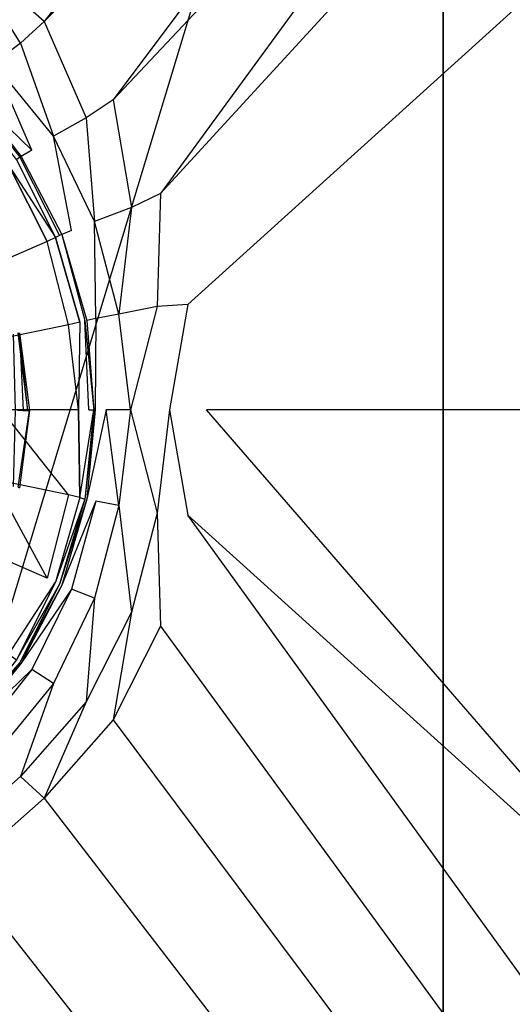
# Model space of a CAD drawing. Extents: x 0 to 0.8, y -0.8 to 0.
# Tile 12 of 15: x 0.457 to 0.527, y -0.485 to -0.344. Entities that reach past the tile are written whole.
import ezdxf

# ---------------------------------------------------------------- set-up
doc = ezdxf.new("R2010")
doc.units = 0
doc.layers.add('L0_GRUPPE_28___REPLACEMTFOREMPT', color=7, linetype='CONTINUOUS')
doc.layers.add('L1_ABLAUF_INF_0___REPLACEMTFORE', color=7, linetype='CONTINUOUS')

msp = doc.modelspace()

# ---------------------------------------------------------------- linework, layer by layer
at = {"layer": 'L0_GRUPPE_28___REPLACEMTFOREMPT', "color": 8}
for points, invisible_edges in [([(0.4, -0.611993), (0.4, -0.188007), (0.517528, -0.223738), (0.4, -0.611993)], 10), ([(0.4, -0.611993), (0.517528, -0.223738), (0.517528, -0.576262), (0.4, -0.611993)], 13), ([(0.517528, -0.576262), (0.517528, -0.223738), (0.528779, -0.568181), (0.517528, -0.576262)], 10), ([(0.528779, -0.568181), (0.517528, -0.223738), (0.528779, -0.231819), (0.528779, -0.568181)], 13), ([(0.460507, -0.344451, 0.028565), (0.525989, -0.259222, 0.030561), (0.448563, -0.333954, 0.028565), (0.460507, -0.344451, 0.028565)], 13), ([(0.525989, -0.259222, 0.030561), (0.460507, -0.344451, 0.028565), (0.536061, -0.267597, 0.030568), (0.525989, -0.259222, 0.030561)], 14), ([(0.470362, -0.355647, 0.028565), (0.536061, -0.267597, 0.030568), (0.460507, -0.344451, 0.028565), (0.470362, -0.355647, 0.028565)], 13), ([(0.536061, -0.267597, 0.030568), (0.470362, -0.355647, 0.028565), (0.544134, -0.277159, 0.030562), (0.536061, -0.267597, 0.030568)], 14), ([(0.47713, -0.369043, 0.028565), (0.544134, -0.277159, 0.030562), (0.470362, -0.355647, 0.028565), (0.47713, -0.369043, 0.028565)], 13), ([(0.544134, -0.277159, 0.030562), (0.47713, -0.369043, 0.028565), (0.54984, -0.289631, 0.030557), (0.544134, -0.277159, 0.030562)], 14), ([(0.54984, -0.289631, 0.030557), (0.47713, -0.369043, 0.028565), (0.481012, -0.384937, 0.028565), (0.54984, -0.289631, 0.030557)], 14), ([(0.553348, -0.319454, 0.030537), (0.54984, -0.289631, 0.030557), (0.481012, -0.384937, 0.028565), (0.553348, -0.319454, 0.030537)], 14), ([(0.553348, -0.319454, 0.030537), (0.481012, -0.384937, 0.028565), (0.4837, -0.4, 0.028565), (0.553348, -0.319454, 0.030537)], 14), ([(0.615706, -0.4, 0.032208), (0.553348, -0.319454, 0.030537), (0.4837, -0.4, 0.028565), (0.615706, -0.4, 0.032208)], 14), ([(0.457123, -0.34755, 0.028459), (0.448563, -0.333954, 0.028565), (0.445676, -0.337553, 0.028565), (0.457123, -0.34755, 0.028459)], 14), ([(0.460507, -0.344451, 0.028565), (0.448563, -0.333954, 0.028565), (0.457123, -0.34755, 0.028459), (0.460507, -0.344451, 0.028565)], 14), ([(0.445676, -0.337553, 0.028565), (0.453341, -0.350449, 0.028353), (0.457123, -0.34755, 0.028459), (0.445676, -0.337553, 0.028565)], 14), ([(0.46648, -0.358246, 0.028459), (0.460507, -0.344451, 0.028565), (0.457123, -0.34755, 0.028459), (0.46648, -0.358246, 0.028459)], 13), ([(0.460507, -0.344451, 0.028565), (0.46648, -0.358246, 0.028459), (0.470362, -0.355647, 0.028565), (0.460507, -0.344451, 0.028565)], 14), ([(0.461801, -0.360845, 0.028353), (0.457123, -0.34755, 0.028459), (0.453341, -0.350449, 0.028353), (0.461801, -0.360845, 0.028353)], 13), ([(0.457123, -0.34755, 0.028459), (0.461801, -0.360845, 0.028353), (0.46648, -0.358246, 0.028459), (0.457123, -0.34755, 0.028459)], 14), ([(0.458716, -0.362845, 0.027185), (0.453341, -0.350449, 0.028353), (0.450852, -0.352848, 0.027078), (0.458716, -0.362845, 0.027185)], 14), ([(0.461801, -0.360845, 0.028353), (0.453341, -0.350449, 0.028353), (0.458716, -0.362845, 0.027185), (0.461801, -0.360845, 0.028353)], 14), ([(0.449558, -0.353948, 0.023574), (0.458716, -0.362845, 0.027185), (0.450852, -0.352848, 0.027078), (0.449558, -0.353948, 0.023574)], 14), ([(0.449359, -0.354148, 0.020495), (0.448961, -0.354647, 0.018265), (0.457024, -0.363844, 0.020388), (0.449359, -0.354148, 0.020495)], 14), ([(0.448961, -0.354647, 0.018265), (0.456526, -0.364244, 0.018371), (0.457024, -0.363844, 0.020388), (0.448961, -0.354647, 0.018265)], 14), ([(0.449558, -0.353948, 0.023574), (0.449359, -0.354148, 0.020495), (0.457223, -0.363744, 0.023574), (0.449558, -0.353948, 0.023574)], 14), ([(0.449359, -0.354148, 0.020495), (0.457024, -0.363844, 0.020388), (0.457223, -0.363744, 0.023574), (0.449359, -0.354148, 0.020495)], 14), ([(0.458716, -0.362845, 0.027185), (0.449558, -0.353948, 0.023574), (0.457223, -0.363744, 0.023574), (0.458716, -0.362845, 0.027185)], 13), ([(0.47295, -0.371042, 0.028459), (0.470362, -0.355647, 0.028565), (0.46648, -0.358246, 0.028459), (0.47295, -0.371042, 0.028459)], 13), ([(0.470362, -0.355647, 0.028565), (0.47295, -0.371042, 0.028459), (0.47713, -0.369043, 0.028565), (0.470362, -0.355647, 0.028565)], 14), ([(0.467674, -0.373041, 0.028353), (0.46648, -0.358246, 0.028459), (0.461801, -0.360845, 0.028353), (0.467674, -0.373041, 0.028353)], 13), ([(0.46648, -0.358246, 0.028459), (0.467674, -0.373041, 0.028353), (0.47295, -0.371042, 0.028459), (0.46648, -0.358246, 0.028459)], 14), ([(0.464389, -0.374341, 0.026866), (0.461801, -0.360845, 0.028353), (0.458716, -0.362845, 0.027185), (0.464389, -0.374341, 0.026866)], 14), ([(0.467674, -0.373041, 0.028353), (0.461801, -0.360845, 0.028353), (0.464389, -0.374341, 0.026866), (0.467674, -0.373041, 0.028353)], 14), ([(0.458716, -0.362845, 0.027185), (0.457223, -0.363744, 0.023574), (0.464389, -0.374341, 0.026866), (0.458716, -0.362845, 0.027185)], 14), ([(0.455431, -0.365044, 0.016778), (0.4621, -0.375341, 0.018265), (0.456526, -0.364244, 0.018371), (0.455431, -0.365044, 0.016778)], 14), ([(0.457024, -0.363844, 0.020388), (0.456526, -0.364244, 0.018371), (0.462697, -0.375041, 0.020282), (0.457024, -0.363844, 0.020388)], 14), ([(0.456526, -0.364244, 0.018371), (0.4621, -0.375341, 0.018265), (0.462697, -0.375041, 0.020282), (0.456526, -0.364244, 0.018371)], 14), ([(0.457223, -0.363744, 0.023574), (0.457024, -0.363844, 0.020388), (0.462996, -0.374941, 0.023468), (0.457223, -0.363744, 0.023574)], 14), ([(0.457024, -0.363844, 0.020388), (0.462697, -0.375041, 0.020282), (0.462996, -0.374941, 0.023468), (0.457024, -0.363844, 0.020388)], 14), ([(0.457223, -0.363744, 0.023574), (0.462996, -0.374941, 0.023468), (0.464389, -0.374341, 0.026866), (0.457223, -0.363744, 0.023574)], 14), ([(0.460906, -0.37594, 0.016672), (0.455431, -0.365044, 0.016778), (0.450753, -0.380339, 0.008389), (0.460906, -0.37594, 0.016672)], 14), ([(0.4621, -0.375341, 0.018265), (0.455431, -0.365044, 0.016778), (0.460906, -0.37594, 0.016672), (0.4621, -0.375341, 0.018265)], 13), ([(0.476632, -0.385237, 0.028459), (0.47713, -0.369043, 0.028565), (0.47295, -0.371042, 0.028459), (0.476632, -0.385237, 0.028459)], 13), ([(0.47713, -0.369043, 0.028565), (0.476632, -0.385237, 0.028459), (0.481012, -0.384937, 0.028565), (0.47713, -0.369043, 0.028565)], 14), ([(0.471158, -0.386337, 0.028353), (0.47295, -0.371042, 0.028459), (0.467674, -0.373041, 0.028353), (0.471158, -0.386337, 0.028353)], 13), ([(0.47295, -0.371042, 0.028459), (0.471158, -0.386337, 0.028353), (0.476632, -0.385237, 0.028459), (0.47295, -0.371042, 0.028459)], 14), ([(0.467873, -0.386937, 0.026654), (0.467674, -0.373041, 0.028353), (0.464389, -0.374341, 0.026866), (0.467873, -0.386937, 0.026654)], 14), ([(0.471158, -0.386337, 0.028353), (0.467674, -0.373041, 0.028353), (0.467873, -0.386937, 0.026654), (0.471158, -0.386337, 0.028353)], 14), ([(0.464389, -0.374341, 0.026866), (0.462996, -0.374941, 0.023468), (0.467873, -0.386937, 0.026654), (0.464389, -0.374341, 0.026866)], 14), ([(0.460906, -0.37594, 0.016672), (0.450753, -0.380339, 0.008389), (0.453241, -0.390036, 0.008283), (0.460906, -0.37594, 0.016672)], 14), ([(0.463991, -0.387836, 0.016459), (0.460906, -0.37594, 0.016672), (0.453241, -0.390036, 0.008283), (0.463991, -0.387836, 0.016459)], 14), ([(0.4621, -0.375341, 0.018265), (0.460906, -0.37594, 0.016672), (0.463991, -0.387836, 0.016459), (0.4621, -0.375341, 0.018265)], 14), ([(0.462697, -0.375041, 0.020282), (0.4621, -0.375341, 0.018265), (0.466281, -0.387237, 0.020176), (0.462697, -0.375041, 0.020282)], 14), ([(0.4621, -0.375341, 0.018265), (0.465584, -0.387437, 0.018052), (0.466281, -0.387237, 0.020176), (0.4621, -0.375341, 0.018265)], 14), ([(0.465584, -0.387437, 0.018052), (0.4621, -0.375341, 0.018265), (0.463991, -0.387836, 0.016459), (0.465584, -0.387437, 0.018052)], 14), ([(0.462996, -0.374941, 0.023468), (0.462697, -0.375041, 0.020282), (0.466281, -0.387237, 0.020176), (0.462996, -0.374941, 0.023468)], 14), ([(0.462996, -0.374941, 0.023468), (0.466281, -0.387237, 0.020176), (0.466579, -0.387237, 0.023468), (0.462996, -0.374941, 0.023468)], 14), ([(0.462996, -0.374941, 0.023468), (0.466579, -0.387237, 0.023468), (0.467873, -0.386937, 0.026654), (0.462996, -0.374941, 0.023468)], 14), ([(0.47285, -0.4, 0.028353), (0.476632, -0.385237, 0.028459), (0.471158, -0.386337, 0.028353), (0.47285, -0.4, 0.028353)], 13), ([(0.476632, -0.385237, 0.028459), (0.47285, -0.4, 0.028353), (0.478424, -0.4, 0.028459), (0.476632, -0.385237, 0.028459)], 14), ([(0.478424, -0.4, 0.028459), (0.481012, -0.384937, 0.028565), (0.476632, -0.385237, 0.028459), (0.478424, -0.4, 0.028459)], 13), ([(0.481012, -0.384937, 0.028565), (0.478424, -0.4, 0.028459), (0.4837, -0.4, 0.028565), (0.481012, -0.384937, 0.028565)], 14), ([(0.466878, -0.4, 0.018265), (0.466281, -0.387237, 0.020176), (0.465584, -0.387437, 0.018052), (0.466878, -0.4, 0.018265)], 14), ([(0.466281, -0.387237, 0.020176), (0.466878, -0.4, 0.018265), (0.467575, -0.4, 0.020282), (0.466281, -0.387237, 0.020176)], 13), ([(0.466281, -0.387237, 0.020176), (0.467575, -0.4, 0.020282), (0.466579, -0.387237, 0.023468), (0.466281, -0.387237, 0.020176)], 14), ([(0.467873, -0.386937, 0.026654), (0.466579, -0.387237, 0.023468), (0.467774, -0.4, 0.023468), (0.467873, -0.386937, 0.026654)], 14), ([(0.466579, -0.387237, 0.023468), (0.467575, -0.4, 0.020282), (0.467774, -0.4, 0.023468), (0.466579, -0.387237, 0.023468)], 14), ([(0.467873, -0.386937, 0.026654), (0.467774, -0.4, 0.023468), (0.469366, -0.4, 0.026866), (0.467873, -0.386937, 0.026654)], 14), ([(0.471158, -0.386337, 0.028353), (0.467873, -0.386937, 0.026654), (0.469366, -0.4, 0.026866), (0.471158, -0.386337, 0.028353)], 14), ([(0.47285, -0.4, 0.028353), (0.471158, -0.386337, 0.028353), (0.469366, -0.4, 0.026866), (0.47285, -0.4, 0.028353)], 14), ([(0.463991, -0.387836, 0.016459), (0.453241, -0.390036, 0.008283), (0.454336, -0.4, 0.008389), (0.463991, -0.387836, 0.016459)], 14), ([(0.465385, -0.4, 0.016566), (0.463991, -0.387836, 0.016459), (0.454336, -0.4, 0.008389), (0.465385, -0.4, 0.016566)], 14), ([(0.465584, -0.387437, 0.018052), (0.463991, -0.387836, 0.016459), (0.465385, -0.4, 0.016566), (0.465584, -0.387437, 0.018052)], 14), ([(0.465584, -0.387437, 0.018052), (0.465385, -0.4, 0.016566), (0.466878, -0.4, 0.018265), (0.465584, -0.387437, 0.018052)], 14), ([(0.463991, -0.412163, 0.016459), (0.454336, -0.4, 0.008389), (0.453241, -0.409964, 0.008283), (0.463991, -0.412163, 0.016459)], 14), ([(0.465385, -0.4, 0.016566), (0.454336, -0.4, 0.008389), (0.463991, -0.412163, 0.016459), (0.465385, -0.4, 0.016566)], 14), ([(0.465584, -0.412563, 0.018052), (0.465385, -0.4, 0.016566), (0.463991, -0.412163, 0.016459), (0.465584, -0.412563, 0.018052)], 14), ([(0.465385, -0.4, 0.016566), (0.465584, -0.412563, 0.018052), (0.466878, -0.4, 0.018265), (0.465385, -0.4, 0.016566)], 14), ([(0.467575, -0.4, 0.020282), (0.465584, -0.412563, 0.018052), (0.466281, -0.412763, 0.020176), (0.467575, -0.4, 0.020282)], 13), ([(0.465584, -0.412563, 0.018052), (0.467575, -0.4, 0.020282), (0.466878, -0.4, 0.018265), (0.465584, -0.412563, 0.018052)], 14), ([(0.467774, -0.4, 0.023468), (0.466281, -0.412763, 0.020176), (0.466579, -0.412763, 0.023468), (0.467774, -0.4, 0.023468)], 14), ([(0.467575, -0.4, 0.020282), (0.466281, -0.412763, 0.020176), (0.467774, -0.4, 0.023468), (0.467575, -0.4, 0.020282)], 14), ([(0.469366, -0.4, 0.026866), (0.466579, -0.412763, 0.023468), (0.467873, -0.413063, 0.026654), (0.469366, -0.4, 0.026866)], 14), ([(0.467774, -0.4, 0.023468), (0.466579, -0.412763, 0.023468), (0.469366, -0.4, 0.026866), (0.467774, -0.4, 0.023468)], 14), ([(0.471158, -0.413663, 0.028353), (0.469366, -0.4, 0.026866), (0.467873, -0.413063, 0.026654), (0.471158, -0.413663, 0.028353)], 14), ([(0.47285, -0.4, 0.028353), (0.469366, -0.4, 0.026866), (0.471158, -0.413663, 0.028353), (0.47285, -0.4, 0.028353)], 14), ([(0.476632, -0.414763, 0.028459), (0.47285, -0.4, 0.028353), (0.471158, -0.413663, 0.028353), (0.476632, -0.414763, 0.028459)], 13), ([(0.47285, -0.4, 0.028353), (0.476632, -0.414763, 0.028459), (0.478424, -0.4, 0.028459), (0.47285, -0.4, 0.028353)], 14), ([(0.481012, -0.415063, 0.028565), (0.478424, -0.4, 0.028459), (0.476632, -0.414763, 0.028459), (0.481012, -0.415063, 0.028565)], 13), ([(0.478424, -0.4, 0.028459), (0.481012, -0.415063, 0.028565), (0.4837, -0.4, 0.028565), (0.478424, -0.4, 0.028459)], 14), ([(0.553348, -0.480546, 0.030537), (0.4837, -0.4, 0.028565), (0.481012, -0.415063, 0.028565), (0.553348, -0.480546, 0.030537)], 14), ([(0.615706, -0.4, 0.032208), (0.4837, -0.4, 0.028565), (0.553348, -0.480546, 0.030537), (0.615706, -0.4, 0.032208)], 14), ([(0.460906, -0.42406, 0.016672), (0.453241, -0.409964, 0.008283), (0.450753, -0.419661, 0.008389), (0.460906, -0.42406, 0.016672)], 14), ([(0.463991, -0.412163, 0.016459), (0.453241, -0.409964, 0.008283), (0.460906, -0.42406, 0.016672), (0.463991, -0.412163, 0.016459)], 14), ([(0.463991, -0.412163, 0.016459), (0.460906, -0.42406, 0.016672), (0.4621, -0.424659, 0.018265), (0.463991, -0.412163, 0.016459)], 14), ([(0.465584, -0.412563, 0.018052), (0.463991, -0.412163, 0.016459), (0.4621, -0.424659, 0.018265), (0.465584, -0.412563, 0.018052)], 14), ([(0.465584, -0.412563, 0.018052), (0.4621, -0.424659, 0.018265), (0.466281, -0.412763, 0.020176), (0.465584, -0.412563, 0.018052)], 14), ([(0.466281, -0.412763, 0.020176), (0.4621, -0.424659, 0.018265), (0.462697, -0.424959, 0.020282), (0.466281, -0.412763, 0.020176)], 14), ([(0.466579, -0.412763, 0.023468), (0.462697, -0.424959, 0.020282), (0.462996, -0.425059, 0.023468), (0.466579, -0.412763, 0.023468)], 14), ([(0.466281, -0.412763, 0.020176), (0.462697, -0.424959, 0.020282), (0.466579, -0.412763, 0.023468), (0.466281, -0.412763, 0.020176)], 14), ([(0.466579, -0.412763, 0.023468), (0.462996, -0.425059, 0.023468), (0.467873, -0.413063, 0.026654), (0.466579, -0.412763, 0.023468)], 14), ([(0.467873, -0.413063, 0.026654), (0.462996, -0.425059, 0.023468), (0.464389, -0.425659, 0.026866), (0.467873, -0.413063, 0.026654)], 14), ([(0.467873, -0.413063, 0.026654), (0.464389, -0.425659, 0.026866), (0.467674, -0.426959, 0.028353), (0.467873, -0.413063, 0.026654)], 14), ([(0.471158, -0.413663, 0.028353), (0.467873, -0.413063, 0.026654), (0.467674, -0.426959, 0.028353), (0.471158, -0.413663, 0.028353)], 14), ([(0.47295, -0.428958, 0.028459), (0.471158, -0.413663, 0.028353), (0.467674, -0.426959, 0.028353), (0.47295, -0.428958, 0.028459)], 13), ([(0.471158, -0.413663, 0.028353), (0.47295, -0.428958, 0.028459), (0.476632, -0.414763, 0.028459), (0.471158, -0.413663, 0.028353)], 14), ([(0.47713, -0.430957, 0.028565), (0.476632, -0.414763, 0.028459), (0.47295, -0.428958, 0.028459), (0.47713, -0.430957, 0.028565)], 13), ([(0.476632, -0.414763, 0.028459), (0.47713, -0.430957, 0.028565), (0.481012, -0.415063, 0.028565), (0.476632, -0.414763, 0.028459)], 14), ([(0.54984, -0.510369, 0.030557), (0.481012, -0.415063, 0.028565), (0.47713, -0.430957, 0.028565), (0.54984, -0.510369, 0.030557)], 14), ([(0.553348, -0.480546, 0.030537), (0.481012, -0.415063, 0.028565), (0.54984, -0.510369, 0.030557), (0.553348, -0.480546, 0.030537)], 14), ([(0.460906, -0.42406, 0.016672), (0.450753, -0.419661, 0.008389), (0.455431, -0.434956, 0.016778), (0.460906, -0.42406, 0.016672)], 14), ([(0.455431, -0.434956, 0.016778), (0.4621, -0.424659, 0.018265), (0.460906, -0.42406, 0.016672), (0.455431, -0.434956, 0.016778)], 14), ([(0.4621, -0.424659, 0.018265), (0.455431, -0.434956, 0.016778), (0.456526, -0.435756, 0.018371), (0.4621, -0.424659, 0.018265)], 13), ([(0.4621, -0.424659, 0.018265), (0.456526, -0.435756, 0.018371), (0.462697, -0.424959, 0.020282), (0.4621, -0.424659, 0.018265)], 14), ([(0.462697, -0.424959, 0.020282), (0.456526, -0.435756, 0.018371), (0.457024, -0.436156, 0.020388), (0.462697, -0.424959, 0.020282)], 14), ([(0.462697, -0.424959, 0.020282), (0.457024, -0.436156, 0.020388), (0.462996, -0.425059, 0.023468), (0.462697, -0.424959, 0.020282)], 14), ([(0.462996, -0.425059, 0.023468), (0.457024, -0.436156, 0.020388), (0.457223, -0.436256, 0.023574), (0.462996, -0.425059, 0.023468)], 14), ([(0.462996, -0.425059, 0.023468), (0.457223, -0.436256, 0.023574), (0.464389, -0.425659, 0.026866), (0.462996, -0.425059, 0.023468)], 14), ([(0.464389, -0.425659, 0.026866), (0.457223, -0.436256, 0.023574), (0.458716, -0.437155, 0.027185), (0.464389, -0.425659, 0.026866)], 14), ([(0.464389, -0.425659, 0.026866), (0.458716, -0.437155, 0.027185), (0.461801, -0.439155, 0.028353), (0.464389, -0.425659, 0.026866)], 14), ([(0.467674, -0.426959, 0.028353), (0.464389, -0.425659, 0.026866), (0.461801, -0.439155, 0.028353), (0.467674, -0.426959, 0.028353)], 14), ([(0.46648, -0.441754, 0.028459), (0.467674, -0.426959, 0.028353), (0.461801, -0.439155, 0.028353), (0.46648, -0.441754, 0.028459)], 13), ([(0.467674, -0.426959, 0.028353), (0.46648, -0.441754, 0.028459), (0.47295, -0.428958, 0.028459), (0.467674, -0.426959, 0.028353)], 14), ([(0.470362, -0.444353, 0.028565), (0.47295, -0.428958, 0.028459), (0.46648, -0.441754, 0.028459), (0.470362, -0.444353, 0.028565)], 13), ([(0.47295, -0.428958, 0.028459), (0.470362, -0.444353, 0.028565), (0.47713, -0.430957, 0.028565), (0.47295, -0.428958, 0.028459)], 14), ([(0.544134, -0.522841, 0.030562), (0.47713, -0.430957, 0.028565), (0.470362, -0.444353, 0.028565), (0.544134, -0.522841, 0.030562)], 13), ([(0.47713, -0.430957, 0.028565), (0.544134, -0.522841, 0.030562), (0.54984, -0.510369, 0.030557), (0.47713, -0.430957, 0.028565)], 14), ([(0.456526, -0.435756, 0.018371), (0.448961, -0.445353, 0.018265), (0.457024, -0.436156, 0.020388), (0.456526, -0.435756, 0.018371)], 14), ([(0.457024, -0.436156, 0.020388), (0.448961, -0.445353, 0.018265), (0.449359, -0.445852, 0.020495), (0.457024, -0.436156, 0.020388)], 14), ([(0.457024, -0.436156, 0.020388), (0.449359, -0.445852, 0.020495), (0.457223, -0.436256, 0.023574), (0.457024, -0.436156, 0.020388)], 14), ([(0.457223, -0.436256, 0.023574), (0.449359, -0.445852, 0.020495), (0.449558, -0.446052, 0.023574), (0.457223, -0.436256, 0.023574)], 14), ([(0.449558, -0.446052, 0.023574), (0.458716, -0.437155, 0.027185), (0.457223, -0.436256, 0.023574), (0.449558, -0.446052, 0.023574)], 14), ([(0.458716, -0.437155, 0.027185), (0.449558, -0.446052, 0.023574), (0.450852, -0.447152, 0.027078), (0.458716, -0.437155, 0.027185)], 13), ([(0.458716, -0.437155, 0.027185), (0.450852, -0.447152, 0.027078), (0.453341, -0.449551, 0.028353), (0.458716, -0.437155, 0.027185)], 14), ([(0.461801, -0.439155, 0.028353), (0.458716, -0.437155, 0.027185), (0.453341, -0.449551, 0.028353), (0.461801, -0.439155, 0.028353)], 14), ([(0.457123, -0.45245, 0.028459), (0.461801, -0.439155, 0.028353), (0.453341, -0.449551, 0.028353), (0.457123, -0.45245, 0.028459)], 13), ([(0.461801, -0.439155, 0.028353), (0.457123, -0.45245, 0.028459), (0.46648, -0.441754, 0.028459), (0.461801, -0.439155, 0.028353)], 14), ([(0.460507, -0.455549, 0.028565), (0.46648, -0.441754, 0.028459), (0.457123, -0.45245, 0.028459), (0.460507, -0.455549, 0.028565)], 13), ([(0.46648, -0.441754, 0.028459), (0.460507, -0.455549, 0.028565), (0.470362, -0.444353, 0.028565), (0.46648, -0.441754, 0.028459)], 14), ([(0.536061, -0.532403, 0.030568), (0.470362, -0.444353, 0.028565), (0.460507, -0.455549, 0.028565), (0.536061, -0.532403, 0.030568)], 13), ([(0.470362, -0.444353, 0.028565), (0.536061, -0.532403, 0.030568), (0.544134, -0.522841, 0.030562), (0.470362, -0.444353, 0.028565)], 14), ([(0.453341, -0.449551, 0.028353), (0.445676, -0.462447, 0.028565), (0.457123, -0.45245, 0.028459), (0.453341, -0.449551, 0.028353)], 14), ([(0.457123, -0.45245, 0.028459), (0.445676, -0.462447, 0.028565), (0.448563, -0.466046, 0.028565), (0.457123, -0.45245, 0.028459)], 14), ([(0.460507, -0.455549, 0.028565), (0.457123, -0.45245, 0.028459), (0.448563, -0.466046, 0.028565), (0.460507, -0.455549, 0.028565)], 14), ([(0.525989, -0.540778, 0.030561), (0.460507, -0.455549, 0.028565), (0.448563, -0.466046, 0.028565), (0.525989, -0.540778, 0.030561)], 13), ([(0.460507, -0.455549, 0.028565), (0.525989, -0.540778, 0.030561), (0.536061, -0.532403, 0.030568), (0.460507, -0.455549, 0.028565)], 14), ([(0.512477, -0.54705, 0.030649), (0.448563, -0.466046, 0.028565), (0.433732, -0.473443, 0.028671), (0.512477, -0.54705, 0.030649)], 13), ([(0.448563, -0.466046, 0.028565), (0.512477, -0.54705, 0.030649), (0.525989, -0.540778, 0.030561), (0.448563, -0.466046, 0.028565)], 14), ([(0.481586, -0.551291, 0.030708), (0.433732, -0.473443, 0.028671), (0.416512, -0.478442, 0.028777), (0.481586, -0.551291, 0.030708)], 13), ([(0.433732, -0.473443, 0.028671), (0.481586, -0.551291, 0.030708), (0.512477, -0.54705, 0.030649), (0.433732, -0.473443, 0.028671)], 14), ([(0.481586, -0.551291, 0.030708), (0.416512, -0.478442, 0.028777), (0.4, -0.481541, 0.028777), (0.481586, -0.551291, 0.030708)], 14), ([(0.481586, -0.551291, 0.030708), (0.4, -0.481541, 0.028777), (0.4, -0.55323, 0.030703), (0.481586, -0.551291, 0.030708)], 14)]:
    msp.add_3dface(points, dxfattribs=dict(at, invisible_edges=invisible_edges))
at = {"layer": 'L1_ABLAUF_INF_0___REPLACEMTFORE', "color": 8}
for points, invisible_edges in [([(0.456968, -0.388989, 0.02079), (0.457482, -0.40009, 0.019515), (0.456086, -0.389195, 0.019515), (0.456968, -0.388989, 0.02079)], 14), ([(0.456385, -0.40009, 0.019728), (0.456086, -0.389195, 0.019515), (0.457482, -0.40009, 0.019515), (0.456385, -0.40009, 0.019728)], 14), ([(0.45818, -0.40009, 0.02217), (0.456784, -0.388995, 0.022064), (0.456684, -0.40009, 0.022807), (0.45818, -0.40009, 0.02217)], 14), ([(0.45818, -0.40009, 0.02217), (0.456968, -0.388989, 0.02079), (0.456784, -0.388995, 0.022064), (0.45818, -0.40009, 0.02217)], 14), ([(0.456968, -0.388989, 0.02079), (0.458378, -0.40009, 0.020843), (0.457482, -0.40009, 0.019515), (0.456968, -0.388989, 0.02079)], 14), ([(0.456968, -0.388989, 0.02079), (0.45818, -0.40009, 0.02217), (0.458378, -0.40009, 0.020843), (0.456968, -0.388989, 0.02079)], 13), ([(0.456086, -0.410986, 0.019515), (0.456385, -0.40009, 0.019728), (0.457482, -0.40009, 0.019515), (0.456086, -0.410986, 0.019515)], 14), ([(0.458378, -0.40009, 0.020843), (0.456968, -0.411142, 0.02079), (0.456086, -0.410986, 0.019515), (0.458378, -0.40009, 0.020843)], 14), ([(0.457482, -0.40009, 0.019515), (0.458378, -0.40009, 0.020843), (0.456086, -0.410986, 0.019515), (0.457482, -0.40009, 0.019515)], 14), ([(0.45818, -0.40009, 0.02217), (0.456684, -0.40009, 0.022807), (0.456784, -0.411086, 0.022064), (0.45818, -0.40009, 0.02217)], 14), ([(0.458378, -0.40009, 0.020843), (0.456784, -0.411086, 0.022064), (0.456968, -0.411142, 0.02079), (0.458378, -0.40009, 0.020843)], 13), ([(0.456784, -0.411086, 0.022064), (0.458378, -0.40009, 0.020843), (0.45818, -0.40009, 0.02217), (0.456784, -0.411086, 0.022064)], 14)]:
    msp.add_3dface(points, dxfattribs=dict(at, invisible_edges=invisible_edges))

doc.saveas('drawing.dxf')
